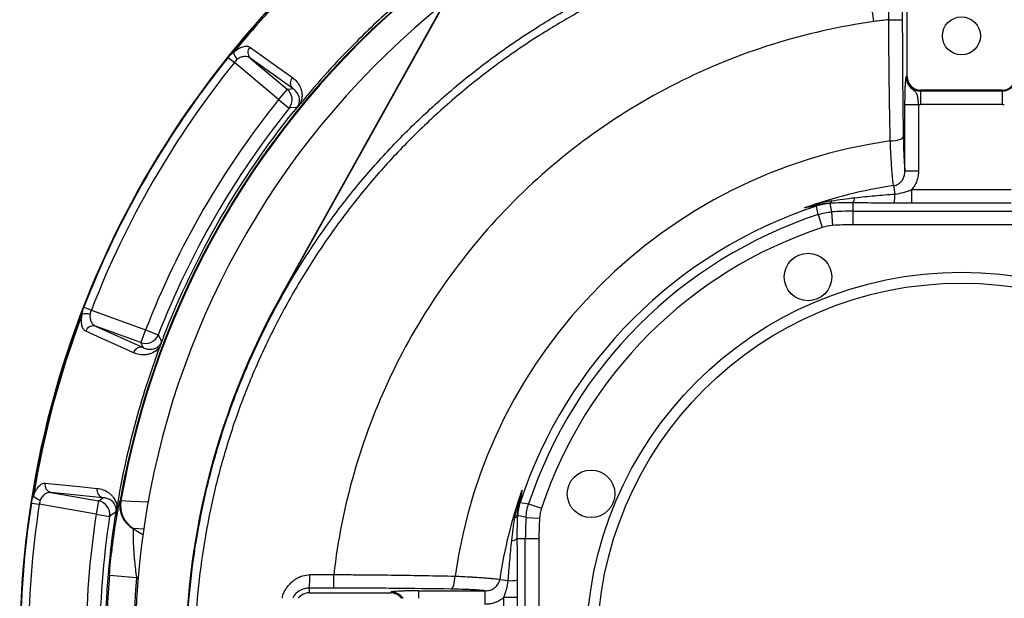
# Model space of a CAD drawing. Header units: millimetres. Extents: x 1254 to 1966, y 1010 to 1960.
# Tile 4 of 9: x 1264 to 1626, y 1428 to 1640. Entities that reach past the tile are written whole.
import ezdxf

# ---------------------------------------------------------------- set-up
doc = ezdxf.new("R2010")
doc.units = ezdxf.units.MM

msp = doc.modelspace()

# ---------------------------------------------------------------- linework, layer by layer
at = {"color": 7, "linetype": 'Continuous', "lineweight": 25}
for p, q in [((1359.77, 1538.44), (1470.49, 1737.04)), ((1590.15, 1619.51), (1590.15, 1649.51)), ((1359.62, 1538.52), (1419.87, 1646.6)), ((1577.96, 1639.77), (1577.2, 1645.25)), ((1583.41, 1640.47), (1583.41, 1646.32)), ((1588.4, 1646.33), (1588.4, 1640.47)), ((1340.34, 1626.56), (1342.63, 1624.72)), ((1358.9, 1611.06), (1342.63, 1624.72)), ((1364.12, 1615.09), (1348.5, 1626.32)), ((1348.5, 1626.32), (1362.11, 1614.89)), ((1589.87, 1619.51), (1590.15, 1619.51)), ((1362.11, 1614.89), (1358.9, 1611.06)), ((1625.15, 1614.51), (1595.15, 1614.51)), ((1595.15, 1614.23), (1595.15, 1614.51)), ((1595.15, 1614.23), (1625.15, 1614.23)), ((1595.15, 1614.23), (1595.15, 1609.24)), ((1625.15, 1614.23), (1625.15, 1614.51)), ((1625.15, 1614.23), (1625.15, 1609.24)), ((1358.9, 1611.06), (1362.8, 1607.94)), ((1589.37, 1584.84), (1589.37, 1609.27)), ((1589.37, 1609.27), (1594.37, 1609.27)), ((1594.37, 1609.27), (1594.37, 1584.84)), ((1625.15, 1609.24), (1595.15, 1609.24)), ((1589.37, 1584.84), (1594.37, 1584.84)), ((1585.19, 1579.39), (1585.65, 1576.28)), ((1591.87, 1572.93), (1591.87, 1577.92)), ((1591.87, 1577.92), (1628.42, 1577.92)), ((1561.7, 1572.81), (1562.38, 1569.72)), ((1570.15, 1573.05), (1570.15, 1569.97)), ((1628.42, 1572.93), (1591.87, 1572.93)), ((1557.39, 1568.75), (1556.83, 1571.86)), ((1557.39, 1568.75), (1558.96, 1564.01)), ((1562.38, 1569.72), (1562.7, 1564.74)), ((1570.15, 1569.97), (1570.15, 1564.98)), ((1570.15, 1569.97), (1650.15, 1569.97)), ((1650.15, 1564.98), (1570.15, 1564.98)), ((1359.77, 1538.44), (1359.62, 1538.52)), ((1287.27, 1534.65), (1290.01, 1533.59)), ((1290.01, 1533.59), (1309.97, 1526.32)), ((1291.56, 1527.7), (1309.1, 1519.79)), ((1308.27, 1521.62), (1291.56, 1527.7)), ((1309.97, 1526.32), (1308.27, 1521.62)), ((1309.97, 1526.32), (1314.63, 1524.51)), ((1294.29, 1464.53), (1275.15, 1466.45)), ((1275.15, 1466.45), (1292.65, 1463.36)), ((1267.96, 1462.58), (1270.86, 1462.13)), ((1291.79, 1458.44), (1270.86, 1462.13)), ((1292.65, 1463.36), (1291.79, 1458.44)), ((1300.59, 1463.42), (1300.61, 1463.48)), ((1447.79, 1462.82), (1450.91, 1462.27)), ((1450.91, 1462.27), (1455.65, 1460.7)), ((1291.79, 1458.44), (1296.72, 1457.68)), ((1449.94, 1457.28), (1446.84, 1457.96)), ((1449.94, 1457.28), (1454.92, 1456.95)), ((1446.61, 1449.51), (1449.69, 1449.51)), ((1449.69, 1449.51), (1454.68, 1449.51)), ((1449.69, 1369.51), (1449.69, 1449.51)), ((1454.68, 1449.51), (1454.68, 1369.51)), ((1296.65, 1436), (1306.61, 1435.16)), ((1372.46, 1436.25), (1379.19, 1436.25)), ((1370.15, 1431.26), (1370.15, 1429.51)), ((1440.27, 1434.47), (1443.37, 1434.01)), ((1370.15, 1429.51), (1400.15, 1429.51)), ((1400.15, 1429.79), (1400.15, 1429.51)), ((1410.39, 1430.28), (1434.82, 1430.28)), ((1434.82, 1430.28), (1434.82, 1425.29)), ((1446.73, 1427.79), (1441.73, 1427.79)), ((1441.73, 1391.24), (1441.73, 1427.79)), ((1446.73, 1427.79), (1446.73, 1391.24))]:
    msp.add_line(p, q, dxfattribs=at)
at = {"color": 8, "linetype": 'Continuous', "lineweight": 25}
for p, q in [((1305.46, 1453.08), (1309, 1451.04)), ((1309.31, 1452.97), (1305.58, 1453.17)), ((1307.2, 1434.82), (1306.61, 1435.16)), ((1410.39, 1430.28), (1410.39, 1427.51))]:
    msp.add_line(p, q, dxfattribs=at)
at = {"color": 7, "linetype": 'Continuous', "lineweight": 25, "flags": 128}
for points in [[(1348.34, 1630.37), (1350.41, 1628.89), (1358.67, 1622.95), (1363.97, 1619.15)], [(1362.11, 1614.89), (1363.47, 1615.02), (1364.12, 1615.09)], [(1365.68, 1608.19), (1365.23, 1608.15), (1363.29, 1607.98), (1362.8, 1607.94)], [(1583.98, 1595.83), (1584.89, 1595.88), (1585.77, 1595.98), (1586.58, 1596.13), (1587.29, 1596.32), (1587.88, 1596.55), (1588.33, 1596.8), (1588.63, 1597.07), (1588.76, 1597.35)], [(1305.51, 1517.89), (1303.19, 1518.93), (1293.93, 1523.12), (1287.98, 1525.81)], [(1309.1, 1519.79), (1308.83, 1520.38), (1308.27, 1521.62)], [(1314.63, 1524.51), (1314.83, 1524.07), (1315.65, 1522.31), (1315.85, 1521.88)], [(1272.99, 1469.88), (1275.52, 1469.63), (1285.64, 1468.62), (1292.14, 1467.97)], [(1292.65, 1463.36), (1293.76, 1464.15), (1294.29, 1464.53)], [(1299.09, 1459.34), (1298.72, 1459.08), (1297.13, 1457.97), (1296.72, 1457.68)], [(1422.3, 1430.9), (1422.58, 1431.03), (1422.86, 1431.33), (1423.11, 1431.78), (1423.33, 1432.37), (1423.52, 1433.08), (1423.67, 1433.89), (1423.78, 1434.76), (1423.83, 1435.68)]]:
    msp.add_lwpolyline(points, dxfattribs=at)
at = {"color": 8, "linetype": 'Continuous', "lineweight": 25, "flags": 128}
msp.add_lwpolyline([(1300.88, 1463.48), (1304.67, 1463.29), (1311.06, 1462.98)], dxfattribs=at)
at = {"color": 7, "linetype": 'Continuous', "lineweight": 25}
for centre, radius in [((1610.15, 1634.51), 7), ((1553.7, 1545.78), 8.75), ((1610.15, 1409.51), 138), ((1610.15, 1409.51), 134), ((1473.87, 1465.96), 8.75)]:
    msp.add_circle(centre, radius, dxfattribs=at)
for centre, radius, start, end in [((1610.15, 1409.51), 346.5, 115.2321, 221.8557), ((1610.15, 1409.51), 345.92, 129.2484, 140.7516), ((1610.15, 1409.51), 314.2, 129.8906, 170.1094), ((1610.15, 1409.51), 313.94, 129.8995, 170.1005), ((1610.15, 1409.51), 304, 128.7483, 211.9012), ((1350.52, 1628.42), 2.92, 138.1967, 226.0741), ((1347.75, 1629.98), 5.71, 196.3862, 225.5447), ((1610.15, 1409.51), 346.28, 141.1846, 158.8154), ((1610.15, 1409.51), 343.34, 141.1846, 158.8154), ((1595.15, 1619.51), 5.28, 180, 270), ((1595.15, 1619.51), 5, 180, 270), ((1625.15, 1619.51), 5, 270, 0), ((1625.15, 1619.51), 5.28, 270, 0), ((1366.14, 1617.19), 2.92, 137.9732, 226.0576), ((1358.89, 1611.06), 5, 321.3423, 49.9205), ((1610.15, 1409.51), 322.1, 141.2628, 158.7372), ((1595.15, 1619.51), 10.27, 265.6479, 270), ((1625.15, 1619.51), 10.27, 270, 274.3521), ((1610.15, 1409.51), 317.1, 141.2628, 158.7372), ((1610.15, 1409.51), 188.15, 97.9948, 172.0052), ((1610.15, 1409.51), 171.7, 98.3569, 109.6763), ((1569.78, 1575.79), 15.88, 349.7539, 1.7983), ((1563.07, 1552.83), 20.03, 93.939, 108.1597), ((1561.04, 1574.2), 1.43, 292.3495, 344.2512), ((1568.12, 1574.92), 2.75, 317.2352, 0.8179), ((1610.15, 1409.51), 170.88, 108.1794, 161.8206), ((1610.15, 1409.51), 167.75, 108.3317, 161.6683), ((1570.15, 1449.51), 120.46, 90, 93.6963), ((1610.15, 1409.51), 162.76, 108.3317, 161.6683), ((1570.15, 1449.51), 115.46, 90, 93.6963), ((1601.56, 1403.64), 277, 150.8607, 179.5982), ((1601.56, 1403.64), 276.83, 150.8607, 179.5982), ((1610.15, 1409.51), 345.92, 159.2484, 170.7516), ((1288.02, 1526.52), 5.71, 74.4553, 103.6138), ((1290.75, 1524.9), 2.92, 73.9259, 161.8033), ((1309.97, 1526.33), 5, 250.0795, 338.6577), ((1308.29, 1516.98), 2.92, 73.9424, 162.0268), ((1275.85, 1469.28), 2.92, 168.1967, 256.0741), ((1294.99, 1467.36), 2.92, 167.9732, 256.0576), ((1610.15, 1409.51), 171.7, 160.3237, 171.6431), ((1272.67, 1469.24), 5.71, 226.3862, 255.5447), ((1610.15, 1409.51), 346.28, 171.1846, 188.8154), ((1610.15, 1409.51), 343.34, 171.1846, 188.8154), ((1291.78, 1458.43), 5, 351.3423, 79.9205), ((1310.43, 1461.73), 9.98, 170.282, 240.1392), ((1310.45, 1461.79), 9.98, 170.2704, 240.1391), ((1310.78, 1461.76), 10.04, 170.1169, 238.8153), ((1466.82, 1456.58), 20.03, 161.8403, 176.061), ((1610.15, 1409.51), 322.1, 171.2628, 188.7372), ((1610.15, 1409.51), 317.1, 171.2628, 188.7372), ((1445.46, 1458.62), 1.43, 285.7488, 337.6505), ((1570.15, 1449.51), 120.46, 176.3037, 180), ((1570.15, 1449.51), 115.46, 176.3037, 180), ((1444.74, 1451.53), 2.75, 269.1821, 312.7648), ((1610.15, 1409.51), 314.61, 175.1704, 184.8296), ((1610.15, 1409.51), 304.61, 175.1704, 184.8296), ((1344.09, 1435.15), 26.34, 351.5052, 2.3348), ((1443.87, 1449.88), 15.88, 268.2017, 280.2461), ((1370.15, 1424.51), 5, 90, 143.1301), ((1400.15, 1424.51), 5, 36.8699, 90)]:
    msp.add_arc(centre, radius, start, end, dxfattribs=at)
at = {"color": 8, "linetype": 'Continuous', "lineweight": 25}
for centre, radius, start, end in [((1610.15, 1409.51), 346.38, 115.259, 221.8342), ((1400.15, 1424.51), 5.28, 34.6554, 90)]:
    msp.add_arc(centre, radius, start, end, dxfattribs=at)
at = {"color": 7, "linetype": 'Continuous', "lineweight": 25}
msp.add_ellipse((1575.73, 1349.9), major_axis=(147.54, 255.55), ratio=0.979895, start_param=1.726351, end_param=1.726564, dxfattribs=at)
at = {"color": 8, "linetype": 'Continuous', "lineweight": 25}
for points, knots in [([(1352.06, 1280.15), (1350.26, 1284.05), (1345.67, 1293.98), (1339.84, 1310.13), (1334.4, 1328.42), (1330.26, 1346.63), (1327.24, 1365.08), (1325.39, 1383.66), (1324.7, 1402.3), (1325.26, 1420.94), (1327.07, 1439.52), (1330.11, 1457.96), (1334.37, 1476.14), (1339.84, 1493.97), (1346.53, 1511.39), (1354.4, 1528.34), (1363.39, 1544.75), (1373.44, 1560.51), (1384.5, 1575.51), (1396.54, 1589.68), (1409.51, 1603.02), (1423.34, 1615.48), (1437.96, 1626.98), (1452.87, 1637.17), (1467.98, 1646.1), (1483.17, 1653.87), (1498.83, 1660.69), (1514.85, 1666.54), (1530.24, 1671.09), (1544.88, 1674.5), (1558.7, 1677.03), (1567.99, 1678.11), (1572.64, 1678.65)], [0, 0, 0, 0, 0.0242, 0.061563, 0.096504, 0.131549, 0.166629, 0.201674, 0.236614, 0.271533, 0.30657, 0.341646, 0.37668, 0.411597, 0.446549, 0.481622, 0.516735, 0.551807, 0.586759, 0.621542, 0.656443, 0.691384, 0.726283, 0.761066, 0.792991, 0.825008, 0.857055, 0.889069, 0.920992, 0.947322, 0.97367, 1, 1, 1, 1]), ([(1572.94, 1675.67), (1572.94, 1675.67), (1568.34, 1675.21), (1559.16, 1674.04), (1545.49, 1671.58), (1531.01, 1668.19), (1515.79, 1663.69), (1499.94, 1657.91), (1484.45, 1651.16), (1469.42, 1643.48), (1454.48, 1634.64), (1439.73, 1624.56), (1425.27, 1613.19), (1411.59, 1600.86), (1398.76, 1587.67), (1386.85, 1573.65), (1375.91, 1558.81), (1365.97, 1543.23), (1357.07, 1526.99), (1349.29, 1510.22), (1342.67, 1492.99), (1337.26, 1475.36), (1333.05, 1457.37), (1330.04, 1439.13), (1328.25, 1420.75), (1327.7, 1402.31), (1328.38, 1383.86), (1330.21, 1365.47), (1333.2, 1347.21), (1337.29, 1329.17), (1342.71, 1311.09), (1347.63, 1297.15), (1351.21, 1289.32), (1352.06, 1287.46)], [0, 0, 0, 0, 0, 0.026657, 0.053332, 0.079989, 0.112313, 0.14473, 0.177179, 0.209599, 0.241925, 0.277147, 0.312487, 0.347868, 0.383209, 0.418431, 0.453824, 0.489339, 0.524894, 0.560409, 0.595802, 0.63116, 0.666637, 0.702157, 0.737637, 0.772996, 0.808403, 0.843915, 0.879463, 0.914975, 0.950381, 0.988243, 1, 1, 1, 1]), ([(1360.3, 1427.51), (1360.32, 1427.72), (1360.52, 1429.16), (1361.89, 1431.56), (1363.93, 1433.84), (1366.01, 1435.15), (1367.98, 1435.99), (1369.5, 1436.14), (1370.41, 1436.22)], [0, 0, 0, 0, 0.044393, 0.300488, 0.555404, 0.683547, 0.811601, 1, 1, 1, 1]), ([(1370.15, 1431.26), (1369.56, 1431.22), (1368.18, 1431.12), (1366.27, 1430.2), (1364.78, 1428.94), (1364.28, 1427.88), (1364.1, 1427.51)], [0, 0, 0, 0, 0.230334, 0.538709, 0.837416, 1, 1, 1, 1]), ([(1404.73, 1427.51), (1404.45, 1427.83), (1403.74, 1428.64), (1402.52, 1429.33), (1401.25, 1429.71), (1400.61, 1429.79), (1400.15, 1429.79), (1400.15, 1429.79)], [0, 0, 0, 0, 0.257, 0.644527, 0.748454, 0.996753, 1, 1, 1, 1])]:
    msp.add_open_spline(points, degree=3, knots=knots, dxfattribs=at)
at = {"color": 7, "linetype": 'Continuous', "lineweight": 25}
for points, knots in [([(1432.76, 1669.72), (1427.93, 1666.35), (1417.45, 1659.04), (1402.31, 1646.49), (1388.56, 1633.63), (1376.77, 1621.31), (1370.2, 1613.54), (1366.91, 1609.66)], [0, 0, 0, 0, 0.197779, 0.428292, 0.658805, 0.829403, 1, 1, 1, 1]), ([(1577.96, 1639.77), (1565.33, 1638.01), (1552.84, 1635.2), (1528.5, 1627.58), (1516.64, 1622.76), (1493.87, 1611.25), (1482.96, 1604.56), (1462.39, 1589.47), (1452.73, 1581.08), (1434.9, 1562.83), (1426.74, 1552.97), (1412.15, 1532.05), (1405.71, 1520.99), (1394.75, 1497.95), (1390.21, 1485.99), (1383.17, 1461.47), (1380.66, 1448.92), (1379.19, 1436.25)], [0, 0, 0, 0, 0.125, 0.125, 0.25, 0.25, 0.375, 0.375, 0.5, 0.5, 0.625, 0.625, 0.75, 0.75, 0.875, 0.875, 1, 1, 1, 1]), ([(1583.98, 1595.83), (1583.94, 1597.64), (1583.9, 1599.45), (1583.83, 1603.11), (1583.8, 1604.94), (1583.7, 1610.48), (1583.64, 1614.18), (1583.5, 1625.36), (1583.44, 1632.88), (1583.41, 1640.47)], [0, 0, 0, 0, 0.125, 0.125, 0.25, 0.25, 0.5, 0.5, 1, 1, 1, 1]), ([(1583.41, 1640.47), (1584.04, 1640.47), (1584.68, 1640.47), (1585.85, 1640.47), (1586.39, 1640.47), (1587.31, 1640.47), (1587.69, 1640.47), (1588.22, 1640.47), (1588.37, 1640.47), (1588.4, 1640.47)], [0, 0, 0, 0, 0.25, 0.25, 0.5, 0.5, 0.75, 0.75, 1, 1, 1, 1]), ([(1588.4, 1640.47), (1588.4, 1633.1), (1588.43, 1625.83), (1588.55, 1611.46), (1588.64, 1604.36), (1588.76, 1597.35)], [0, 0, 0, 0, 0.5, 0.5, 1, 1, 1, 1]), ([(1342.27, 1628.37), (1342.57, 1628.64), (1342.87, 1628.89), (1343.48, 1629.34), (1343.79, 1629.55), (1344.39, 1629.91), (1344.68, 1630.07), (1345.26, 1630.33), (1345.53, 1630.44), (1346.34, 1630.69), (1346.82, 1630.76), (1347.68, 1630.7), (1348.05, 1630.58), (1348.34, 1630.37)], [0, 0, 0, 0, 0.125, 0.125, 0.25, 0.25, 0.375, 0.375, 0.5, 0.5, 0.75, 0.75, 1, 1, 1, 1]), ([(1340.34, 1626.56), (1340.49, 1626.75), (1340.65, 1626.94), (1340.97, 1627.3), (1341.13, 1627.46), (1341.45, 1627.77), (1341.61, 1627.91), (1341.93, 1628.16), (1342.1, 1628.27), (1342.27, 1628.37)], [0, 0, 0, 0, 0.25, 0.25, 0.5, 0.5, 0.75, 0.75, 1, 1, 1, 1]), ([(1348.5, 1626.32), (1348.22, 1626.53), (1347.9, 1626.69), (1347.2, 1626.9), (1346.81, 1626.94), (1346.19, 1626.91), (1345.98, 1626.88), (1345.55, 1626.79), (1345.32, 1626.73), (1344.87, 1626.56), (1344.64, 1626.46), (1344.19, 1626.21), (1343.97, 1626.07), (1343.75, 1625.9)], [0, 0, 0, 0, 0.25, 0.25, 0.5, 0.5, 0.625, 0.625, 0.75, 0.75, 0.875, 0.875, 1, 1, 1, 1]), ([(1343.75, 1625.9), (1343.53, 1625.74), (1343.34, 1625.55), (1342.97, 1625.15), (1342.8, 1624.94), (1342.63, 1624.72)], [0, 0, 0, 0, 0.5, 0.5, 1, 1, 1, 1]), ([(1589.37, 1609.27), (1589.37, 1609.91), (1589.38, 1610.54), (1589.39, 1611.47), (1589.39, 1611.78), (1589.4, 1612.39), (1589.41, 1612.7), (1589.42, 1613.59), (1589.44, 1614.15), (1589.47, 1615.22), (1589.5, 1615.73), (1589.54, 1616.65), (1589.57, 1617.07), (1589.61, 1617.63), (1589.62, 1617.81), (1589.65, 1618.13), (1589.66, 1618.28), (1589.71, 1618.7), (1589.74, 1618.92), (1589.79, 1619.19), (1589.8, 1619.26), (1589.83, 1619.37), (1589.84, 1619.4), (1589.85, 1619.46), (1589.86, 1619.48), (1589.87, 1619.51)], [0, 0, 0, 0, 0.125, 0.125, 0.1875, 0.1875, 0.25, 0.25, 0.375, 0.375, 0.5, 0.5, 0.625, 0.625, 0.6875, 0.6875, 0.75, 0.75, 0.875, 0.875, 0.9375, 0.9375, 0.96875, 0.96875, 1, 1, 1, 1]), ([(1594.37, 1609.27), (1594.33, 1609.81), (1594.28, 1610.33), (1594.2, 1611.1), (1594.17, 1611.35), (1594.1, 1611.82), (1594.06, 1612.05), (1593.97, 1612.48), (1593.91, 1612.69), (1593.77, 1613.07), (1593.69, 1613.25), (1593.49, 1613.58), (1593.37, 1613.74), (1593.09, 1614.05), (1592.93, 1614.19), (1592.59, 1614.49), (1592.41, 1614.64), (1592.05, 1614.96), (1591.87, 1615.13), (1591.33, 1615.66), (1591, 1616.07), (1590.59, 1616.73), (1590.47, 1616.96), (1590.25, 1617.43), (1590.16, 1617.68), (1590.01, 1618.19), (1589.96, 1618.45), (1589.9, 1618.85), (1589.89, 1618.98), (1589.87, 1619.24), (1589.87, 1619.38), (1589.87, 1619.51)], [0, 0, 0, 0, 0.125, 0.125, 0.1875, 0.1875, 0.25, 0.25, 0.3125, 0.3125, 0.375, 0.375, 0.4375, 0.4375, 0.5, 0.5, 0.5625, 0.5625, 0.625, 0.625, 0.75, 0.75, 0.8125, 0.8125, 0.875, 0.875, 0.9375, 0.9375, 0.96875, 0.96875, 1, 1, 1, 1]), ([(1363.97, 1619.15), (1364.58, 1618.71), (1365.12, 1618.21), (1366.09, 1617.07), (1366.51, 1616.43), (1367.01, 1615.33), (1367.15, 1614.94), (1367.38, 1614.1), (1367.46, 1613.66), (1367.52, 1612.93), (1367.53, 1612.68), (1367.52, 1612.16), (1367.5, 1611.88), (1367.42, 1611.3), (1367.36, 1611), (1367.18, 1610.36), (1367.07, 1610.02), (1366.91, 1609.66)], [0, 0, 0, 0, 0.25, 0.25, 0.5, 0.5, 0.625, 0.625, 0.75, 0.75, 0.8125, 0.8125, 0.875, 0.875, 0.9375, 0.9375, 1, 1, 1, 1]), ([(1365.68, 1608.19), (1365.75, 1608.28), (1365.81, 1608.37), (1365.94, 1608.54), (1365.99, 1608.63), (1366.14, 1608.88), (1366.22, 1609.04), (1366.35, 1609.34), (1366.4, 1609.48), (1366.48, 1609.73), (1366.51, 1609.86), (1366.58, 1610.2), (1366.61, 1610.41), (1366.63, 1610.8), (1366.63, 1610.98), (1366.59, 1611.49), (1366.52, 1611.8), (1366.36, 1612.36), (1366.25, 1612.62), (1365.89, 1613.34), (1365.59, 1613.75), (1364.91, 1614.49), (1364.53, 1614.81), (1364.12, 1615.09)], [0, 0, 0, 0, 0.015625, 0.015625, 0.03125, 0.03125, 0.0625, 0.0625, 0.09375, 0.09375, 0.125, 0.125, 0.1875, 0.1875, 0.25, 0.25, 0.375, 0.375, 0.5, 0.5, 0.75, 0.75, 1, 1, 1, 1]), ([(1316.57, 1523.7), (1322.38, 1538.64), (1329.33, 1553.13), (1345.36, 1580.89), (1354.44, 1594.16), (1364.47, 1606.66)], [0, 0, 0, 0, 0.5, 0.5, 1, 1, 1, 1]), ([(1364.47, 1606.66), (1364.69, 1606.93), (1364.9, 1607.2), (1365.21, 1607.6), (1365.32, 1607.72), (1365.46, 1607.91), (1365.5, 1607.97), (1365.59, 1608.08), (1365.64, 1608.14), (1365.68, 1608.19)], [0, 0, 0, 0, 0.5, 0.5, 0.75, 0.75, 0.875, 0.875, 1, 1, 1, 1]), ([(1585.19, 1579.39), (1585.09, 1579.93), (1584.99, 1580.7), (1584.85, 1581.96), (1584.83, 1582.23), (1584.77, 1582.8), (1584.75, 1583.1), (1584.67, 1584.02), (1584.56, 1585.35), (1584.45, 1586.87), (1584.38, 1588.07), (1584.35, 1588.49), (1584.3, 1589.34), (1584.28, 1589.77), (1584.15, 1591.96), (1584.06, 1593.84), (1583.98, 1595.83)], [0, 0, 0, 0, 0.25, 0.25, 0.3125, 0.3125, 0.375, 0.375, 0.5, 0.625, 0.625, 0.6875, 0.6875, 0.75, 0.75, 1, 1, 1, 1]), ([(1588.76, 1597.35), (1588.78, 1595.93), (1588.81, 1594.58), (1588.87, 1592.68), (1588.89, 1592.06), (1588.94, 1590.86), (1588.97, 1590.29), (1589.04, 1588.68), (1589.1, 1587.72), (1589.2, 1586.47), (1589.23, 1586.09), (1589.3, 1585.41), (1589.34, 1585.11), (1589.37, 1584.84)], [0, 0, 0, 0, 0.25, 0.25, 0.375, 0.375, 0.5, 0.5, 0.75, 0.75, 0.875, 0.875, 1, 1, 1, 1]), ([(1585.19, 1579.39), (1585.51, 1579.44), (1585.82, 1579.52), (1586.41, 1579.73), (1586.7, 1579.87), (1587.24, 1580.21), (1587.49, 1580.4), (1587.84, 1580.73), (1587.95, 1580.84), (1588.15, 1581.08), (1588.25, 1581.2), (1588.53, 1581.59), (1588.69, 1581.86), (1588.95, 1582.42), (1589.06, 1582.72), (1589.32, 1583.62), (1589.38, 1584.23), (1589.37, 1584.84)], [0, 0, 0, 0, 0.125, 0.125, 0.25, 0.25, 0.375, 0.375, 0.4375, 0.4375, 0.5, 0.5, 0.625, 0.625, 0.75, 0.75, 1, 1, 1, 1]), ([(1594.37, 1584.84), (1594.37, 1584.21), (1594.32, 1583.59), (1594.11, 1582.36), (1593.95, 1581.75), (1593.53, 1580.56), (1593.27, 1579.99), (1592.8, 1579.19), (1592.63, 1578.92), (1592.27, 1578.41), (1592.08, 1578.16), (1591.87, 1577.92)], [0, 0, 0, 0, 0.25, 0.25, 0.5, 0.5, 0.75, 0.75, 0.875, 0.875, 1, 1, 1, 1]), ([(1570.88, 1574.96), (1573.33, 1575.22), (1575.79, 1575.47), (1580.71, 1575.91), (1583.18, 1576.11), (1585.65, 1576.28)], [0, 0, 0, 0, 0.5, 0.5, 1, 1, 1, 1]), ([(1585.65, 1576.28), (1586.73, 1576.38), (1587.78, 1576.6), (1589.33, 1577.05), (1589.84, 1577.22), (1590.85, 1577.57), (1591.36, 1577.75), (1591.87, 1577.92)], [0, 0, 0, 0, 0.5, 0.5, 0.75, 0.75, 1, 1, 1, 1]), ([(1562.41, 1573.81), (1560.71, 1573.53), (1559.02, 1573.15), (1556.5, 1572.48), (1555.67, 1572.24), (1554, 1571.73), (1553.16, 1571.46), (1552.33, 1571.19)], [0, 0, 0, 0, 0.5, 0.5, 0.75, 0.75, 1, 1, 1, 1]), ([(1561.58, 1572.88), (1560.05, 1572.81), (1558.53, 1572.59), (1556.23, 1572.14), (1555.45, 1571.97), (1554.29, 1571.69), (1553.9, 1571.59), (1553.12, 1571.4), (1552.72, 1571.29), (1552.33, 1571.19)], [0, 0, 0, 0, 0.5, 0.5, 0.75, 0.75, 0.875, 0.875, 1, 1, 1, 1]), ([(1570.15, 1573.05), (1568.69, 1573.07), (1567.25, 1573.06), (1564.39, 1573), (1562.97, 1572.95), (1561.58, 1572.88)], [0, 0, 0, 0, 0.5, 0.5, 1, 1, 1, 1]), ([(1562.41, 1573.81), (1563.81, 1574.04), (1565.21, 1574.25), (1568.04, 1574.63), (1569.46, 1574.81), (1570.88, 1574.96)], [0, 0, 0, 0, 0.5, 0.5, 1, 1, 1, 1]), ([(1585.4, 1572.96), (1582.84, 1572.97), (1580.29, 1572.98), (1576.47, 1573), (1575.2, 1573.01), (1572.67, 1573.03), (1571.41, 1573.04), (1570.15, 1573.05)], [0, 0, 0, 0, 0.5, 0.5, 0.75, 0.75, 1, 1, 1, 1]), ([(1591.87, 1572.93), (1590.78, 1572.93), (1589.71, 1572.94), (1587.56, 1572.95), (1586.48, 1572.96), (1585.4, 1572.96)], [0, 0, 0, 0, 0.5, 0.5, 1, 1, 1, 1]), ([(1556.83, 1571.86), (1556.83, 1571.88), (1556.79, 1571.89), (1556.62, 1571.89), (1556.49, 1571.88), (1556.2, 1571.85), (1556.02, 1571.82), (1555.64, 1571.77), (1555.44, 1571.74), (1554.8, 1571.64), (1554.33, 1571.56), (1553.36, 1571.39), (1552.85, 1571.29), (1552.33, 1571.19)], [0, 0, 0, 0, 0.125, 0.125, 0.25, 0.25, 0.375, 0.375, 0.5, 0.5, 0.75, 0.75, 1, 1, 1, 1]), ([(1286.67, 1532.07), (1286.67, 1532.27), (1286.68, 1532.46), (1286.74, 1532.87), (1286.78, 1533.08), (1286.89, 1533.52), (1286.95, 1533.74), (1287.1, 1534.19), (1287.18, 1534.42), (1287.27, 1534.65)], [0, 0, 0, 0, 0.25, 0.25, 0.5, 0.5, 0.75, 0.75, 1, 1, 1, 1]), ([(1290.01, 1533.59), (1289.9, 1533.33), (1289.81, 1533.07), (1289.65, 1532.55), (1289.58, 1532.29), (1289.55, 1532.03)], [0, 0, 0, 0, 0.5, 0.5, 1, 1, 1, 1]), ([(1287.98, 1525.81), (1287.64, 1525.96), (1287.36, 1526.21), (1287, 1526.75), (1286.89, 1526.95), (1286.71, 1527.41), (1286.63, 1527.66), (1286.51, 1528.2), (1286.46, 1528.49), (1286.41, 1529.13), (1286.4, 1529.46), (1286.41, 1530.16), (1286.44, 1530.52), (1286.52, 1531.28), (1286.59, 1531.68), (1286.67, 1532.07)], [0, 0, 0, 0, 0.25, 0.25, 0.375, 0.375, 0.5, 0.5, 0.625, 0.625, 0.75, 0.75, 0.875, 0.875, 1, 1, 1, 1]), ([(1289.55, 1532.03), (1289.51, 1531.75), (1289.5, 1531.48), (1289.51, 1530.96), (1289.54, 1530.72), (1289.62, 1530.25), (1289.67, 1530.02), (1289.81, 1529.59), (1289.9, 1529.4), (1290.08, 1529.03), (1290.19, 1528.86), (1290.42, 1528.55), (1290.55, 1528.41), (1290.94, 1528.03), (1291.24, 1527.84), (1291.56, 1527.7)], [0, 0, 0, 0, 0.125, 0.125, 0.25, 0.25, 0.375, 0.375, 0.5, 0.5, 0.625, 0.625, 0.75, 0.75, 1, 1, 1, 1]), ([(1309.1, 1519.79), (1309.54, 1519.57), (1310.01, 1519.4), (1310.99, 1519.18), (1311.49, 1519.13), (1312.3, 1519.18), (1312.58, 1519.21), (1313.15, 1519.35), (1313.44, 1519.45), (1313.91, 1519.67), (1314.06, 1519.76), (1314.39, 1519.97), (1314.56, 1520.1), (1314.82, 1520.33), (1314.91, 1520.42), (1315.1, 1520.62), (1315.19, 1520.73), (1315.34, 1520.92), (1315.39, 1520.99), (1315.48, 1521.14), (1315.53, 1521.22), (1315.63, 1521.39), (1315.68, 1521.48), (1315.77, 1521.68), (1315.81, 1521.78), (1315.85, 1521.88)], [0, 0, 0, 0, 0.25, 0.25, 0.5, 0.5, 0.625, 0.625, 0.75, 0.75, 0.8125, 0.8125, 0.875, 0.875, 0.90625, 0.90625, 0.9375, 0.9375, 0.953125, 0.953125, 0.96875, 0.96875, 0.984375, 0.984375, 1, 1, 1, 1]), ([(1316.57, 1523.7), (1316.44, 1523.37), (1316.32, 1523.05), (1316.14, 1522.59), (1316.07, 1522.44), (1315.99, 1522.22), (1315.96, 1522.15), (1315.9, 1522.01), (1315.87, 1521.95), (1315.85, 1521.88)], [0, 0, 0, 0, 0.5, 0.5, 0.75, 0.75, 0.875, 0.875, 1, 1, 1, 1]), ([(1315.19, 1520.09), (1311.62, 1510.56), (1308.51, 1500.86), (1303.25, 1481.21), (1301.09, 1471.26), (1299.42, 1461.23)], [0, 0, 0, 0, 0.5, 0.5, 1, 1, 1, 1]), ([(1315.19, 1520.09), (1315.08, 1519.93), (1314.96, 1519.78), (1314.73, 1519.51), (1314.61, 1519.38), (1314.26, 1519.03), (1314.03, 1518.83), (1313.57, 1518.47), (1313.34, 1518.31), (1312.89, 1518.04), (1312.67, 1517.92), (1312.01, 1517.61), (1311.58, 1517.46), (1310.75, 1517.24), (1310.33, 1517.17), (1309.13, 1517.05), (1308.37, 1517.09), (1306.9, 1517.36), (1306.19, 1517.58), (1305.51, 1517.89)], [0, 0, 0, 0, 0.03125, 0.03125, 0.0625, 0.0625, 0.125, 0.125, 0.1875, 0.1875, 0.25, 0.25, 0.375, 0.375, 0.5, 0.5, 0.75, 0.75, 1, 1, 1, 1]), ([(1268.73, 1465.1), (1268.86, 1465.49), (1268.99, 1465.86), (1269.29, 1466.56), (1269.46, 1466.89), (1269.79, 1467.51), (1269.97, 1467.79), (1270.33, 1468.3), (1270.52, 1468.54), (1271.09, 1469.16), (1271.48, 1469.46), (1272.25, 1469.84), (1272.63, 1469.91), (1272.99, 1469.88)], [0, 0, 0, 0, 0.125, 0.125, 0.25, 0.25, 0.375, 0.375, 0.5, 0.5, 0.75, 0.75, 1, 1, 1, 1]), ([(1292.14, 1467.97), (1292.88, 1467.9), (1293.6, 1467.74), (1295.01, 1467.23), (1295.69, 1466.89), (1296.67, 1466.19), (1296.99, 1465.92), (1297.61, 1465.31), (1297.9, 1464.96), (1298.31, 1464.37), (1298.45, 1464.15), (1298.7, 1463.69), (1298.82, 1463.44), (1299.04, 1462.9), (1299.14, 1462.61), (1299.31, 1461.97), (1299.38, 1461.61), (1299.42, 1461.23)], [0, 0, 0, 0, 0.25, 0.25, 0.5, 0.5, 0.625, 0.625, 0.75, 0.75, 0.8125, 0.8125, 0.875, 0.875, 0.9375, 0.9375, 1, 1, 1, 1]), ([(1445.85, 1457.24), (1446.13, 1458.95), (1446.51, 1460.63), (1447.18, 1463.15), (1447.42, 1463.99), (1447.93, 1465.66), (1448.19, 1466.5), (1448.47, 1467.32)], [0, 0, 0, 0, 0.5, 0.5, 0.75, 0.75, 1, 1, 1, 1]), ([(1446.78, 1458.07), (1446.85, 1459.61), (1447.07, 1461.13), (1447.52, 1463.43), (1447.69, 1464.2), (1447.97, 1465.37), (1448.06, 1465.76), (1448.26, 1466.54), (1448.36, 1466.93), (1448.47, 1467.32)], [0, 0, 0, 0, 0.5, 0.5, 0.75, 0.75, 0.875, 0.875, 1, 1, 1, 1]), ([(1448.47, 1467.32), (1448.36, 1466.81), (1448.27, 1466.3), (1448.14, 1465.57), (1448.09, 1465.33), (1448.02, 1464.86), (1447.98, 1464.64), (1447.91, 1464.21), (1447.88, 1464.01), (1447.83, 1463.63), (1447.81, 1463.46), (1447.78, 1463.16), (1447.77, 1463.04), (1447.77, 1462.87), (1447.78, 1462.83), (1447.79, 1462.82)], [0, 0, 0, 0, 0.25, 0.25, 0.375, 0.375, 0.5, 0.5, 0.625, 0.625, 0.75, 0.75, 0.875, 0.875, 1, 1, 1, 1]), ([(1267.96, 1462.58), (1268, 1462.82), (1268.04, 1463.06), (1268.14, 1463.53), (1268.19, 1463.75), (1268.32, 1464.18), (1268.38, 1464.38), (1268.54, 1464.76), (1268.63, 1464.94), (1268.73, 1465.1)], [0, 0, 0, 0, 0.25, 0.25, 0.5, 0.5, 0.75, 0.75, 1, 1, 1, 1]), ([(1271.24, 1463.71), (1271.14, 1463.46), (1271.07, 1463.21), (1270.95, 1462.68), (1270.9, 1462.4), (1270.86, 1462.13)], [0, 0, 0, 0, 0.5, 0.5, 1, 1, 1, 1]), ([(1275.15, 1466.45), (1274.8, 1466.49), (1274.45, 1466.47), (1273.73, 1466.3), (1273.38, 1466.15), (1272.86, 1465.81), (1272.68, 1465.68), (1272.35, 1465.38), (1272.19, 1465.22), (1271.89, 1464.84), (1271.74, 1464.64), (1271.47, 1464.2), (1271.35, 1463.96), (1271.24, 1463.71)], [0, 0, 0, 0, 0.25, 0.25, 0.5, 0.5, 0.625, 0.625, 0.75, 0.75, 0.875, 0.875, 1, 1, 1, 1]), ([(1299.09, 1459.34), (1299.11, 1459.45), (1299.12, 1459.56), (1299.14, 1459.77), (1299.14, 1459.87), (1299.15, 1460.17), (1299.14, 1460.35), (1299.1, 1460.67), (1299.07, 1460.81), (1299.01, 1461.08), (1298.98, 1461.2), (1298.87, 1461.53), (1298.79, 1461.72), (1298.61, 1462.07), (1298.52, 1462.23), (1298.23, 1462.65), (1298.02, 1462.88), (1297.6, 1463.29), (1297.38, 1463.46), (1296.7, 1463.91), (1296.24, 1464.12), (1295.28, 1464.41), (1294.79, 1464.5), (1294.29, 1464.53)], [0, 0, 0, 0, 0.015625, 0.015625, 0.03125, 0.03125, 0.0625, 0.0625, 0.09375, 0.09375, 0.125, 0.125, 0.1875, 0.1875, 0.25, 0.25, 0.375, 0.375, 0.5, 0.5, 0.75, 0.75, 1, 1, 1, 1]), ([(1296.65, 1436), (1296.79, 1437.65), (1296.94, 1439.28), (1297.27, 1442.49), (1297.45, 1444.08), (1297.74, 1446.42), (1297.83, 1447.19), (1298.03, 1448.69), (1298.13, 1449.42), (1298.43, 1451.57), (1298.63, 1452.93), (1298.88, 1454.55), (1298.94, 1454.86), (1299.04, 1455.48), (1299.08, 1455.78), (1299.23, 1456.66), (1299.33, 1457.22), (1299.51, 1458.28), (1299.6, 1458.78), (1299.73, 1459.48), (1299.78, 1459.7), (1299.86, 1460.14), (1299.9, 1460.35), (1300.1, 1461.35), (1300.23, 1462), (1300.4, 1462.72), (1300.45, 1462.92), (1300.53, 1463.23), (1300.56, 1463.35), (1300.59, 1463.42)], [0, 0, 0, 0, 0.125, 0.125, 0.25, 0.25, 0.3125, 0.3125, 0.375, 0.375, 0.5, 0.5, 0.53125, 0.53125, 0.5625, 0.5625, 0.625, 0.625, 0.6875, 0.6875, 0.71875, 0.71875, 0.75, 0.75, 0.875, 0.875, 0.9375, 0.9375, 1, 1, 1, 1]), ([(1298.81, 1361.61), (1296.37, 1377.45), (1295.15, 1393.48), (1295.15, 1425.54), (1296.37, 1441.57), (1298.81, 1457.41)], [0, 0, 0, 0, 0.5, 0.5, 1, 1, 1, 1]), ([(1298.81, 1457.41), (1298.86, 1457.76), (1298.91, 1458.09), (1298.99, 1458.59), (1299.01, 1458.75), (1299.04, 1458.98), (1299.05, 1459.06), (1299.07, 1459.2), (1299.08, 1459.27), (1299.09, 1459.34)], [0, 0, 0, 0, 0.5, 0.5, 0.75, 0.75, 0.875, 0.875, 1, 1, 1, 1]), ([(1444.7, 1448.78), (1444.85, 1450.2), (1445.02, 1451.62), (1445.41, 1454.44), (1445.62, 1455.85), (1445.85, 1457.24)], [0, 0, 0, 0, 0.5, 0.5, 1, 1, 1, 1]), ([(1446.78, 1458.07), (1446.71, 1456.68), (1446.66, 1455.27), (1446.6, 1452.41), (1446.59, 1450.96), (1446.61, 1449.51)], [0, 0, 0, 0, 0.5, 0.5, 1, 1, 1, 1]), ([(1305.46, 1453.08), (1305.45, 1453.03), (1305.44, 1452.95), (1305.41, 1452.74), (1305.4, 1452.6), (1305.39, 1452.27), (1305.38, 1452.07), (1305.37, 1451.63), (1305.37, 1451.38), (1305.37, 1450.55), (1305.37, 1449.91), (1305.4, 1448.83), (1305.41, 1448.46), (1305.44, 1447.67), (1305.46, 1447.25), (1305.52, 1445.97), (1305.57, 1445.08), (1305.68, 1443.68), (1305.71, 1443.2), (1305.79, 1442.23), (1305.84, 1441.74), (1305.98, 1440.25), (1306.09, 1439.24), (1306.33, 1437.21), (1306.47, 1436.19), (1306.61, 1435.16)], [0, 0, 0, 0, 0.0625, 0.0625, 0.125, 0.125, 0.1875, 0.1875, 0.25, 0.25, 0.375, 0.375, 0.4375, 0.4375, 0.5, 0.5, 0.625, 0.625, 0.6875, 0.6875, 0.75, 0.75, 0.875, 0.875, 1, 1, 1, 1]), ([(1446.61, 1449.51), (1446.62, 1448.25), (1446.63, 1446.99), (1446.65, 1444.45), (1446.66, 1443.18), (1446.68, 1439.37), (1446.69, 1436.81), (1446.7, 1434.25)], [0, 0, 0, 0, 0.25, 0.25, 0.5, 0.5, 1, 1, 1, 1]), ([(1443.37, 1434.01), (1443.55, 1436.48), (1443.75, 1438.94), (1444.19, 1443.87), (1444.43, 1446.33), (1444.7, 1448.78)], [0, 0, 0, 0, 0.5, 0.5, 1, 1, 1, 1]), ([(1379.19, 1431.25), (1379.19, 1431.29), (1379.19, 1431.44), (1379.19, 1431.97), (1379.19, 1432.35), (1379.19, 1433.26), (1379.19, 1433.81), (1379.19, 1434.98), (1379.19, 1435.61), (1379.19, 1436.25)], [0, 0, 0, 0, 0.25, 0.25, 0.5, 0.5, 0.75, 0.75, 1, 1, 1, 1]), ([(1379.19, 1436.25), (1381.09, 1436.24), (1382.98, 1436.23), (1386.77, 1436.21), (1388.67, 1436.19), (1394.34, 1436.15), (1398.09, 1436.11), (1409.26, 1435.96), (1416.6, 1435.84), (1423.83, 1435.68)], [0, 0, 0, 0, 0.125, 0.125, 0.25, 0.25, 0.5, 0.5, 1, 1, 1, 1]), ([(1423.83, 1435.68), (1425.82, 1435.59), (1427.69, 1435.5), (1429.89, 1435.38), (1430.32, 1435.36), (1431.17, 1435.31), (1431.58, 1435.28), (1432.79, 1435.2), (1434.31, 1435.1), (1435.64, 1434.99), (1436.56, 1434.91), (1436.86, 1434.88), (1437.42, 1434.83), (1437.69, 1434.8), (1438.96, 1434.67), (1439.73, 1434.57), (1440.27, 1434.47)], [0, 0, 0, 0, 0.25, 0.25, 0.3125, 0.3125, 0.375, 0.375, 0.5, 0.625, 0.625, 0.6875, 0.6875, 0.75, 0.75, 1, 1, 1, 1]), ([(1379.19, 1431.25), (1377.68, 1431.25), (1376.18, 1431.25), (1373.91, 1431.25), (1373.16, 1431.25), (1371.65, 1431.25), (1370.9, 1431.25), (1370.15, 1431.26)], [0, 0, 0, 0, 0.5, 0.5, 0.75, 0.75, 1, 1, 1, 1]), ([(1422.3, 1430.9), (1415.29, 1431.02), (1408.2, 1431.11), (1393.82, 1431.22), (1386.55, 1431.25), (1379.19, 1431.25)], [0, 0, 0, 0, 0.5, 0.5, 1, 1, 1, 1]), ([(1434.82, 1430.28), (1435.43, 1430.27), (1436.04, 1430.34), (1436.94, 1430.59), (1437.24, 1430.7), (1437.8, 1430.97), (1438.07, 1431.13), (1438.45, 1431.4), (1438.58, 1431.5), (1438.82, 1431.71), (1438.93, 1431.82), (1439.25, 1432.16), (1439.45, 1432.41), (1439.78, 1432.96), (1439.92, 1433.24), (1440.14, 1433.84), (1440.22, 1434.15), (1440.27, 1434.47)], [0, 0, 0, 0, 0.25, 0.25, 0.375, 0.375, 0.5, 0.5, 0.5625, 0.5625, 0.625, 0.625, 0.75, 0.75, 0.875, 0.875, 1, 1, 1, 1]), ([(1441.73, 1427.79), (1441.91, 1428.3), (1442.09, 1428.8), (1442.44, 1429.82), (1442.6, 1430.33), (1443.05, 1431.87), (1443.28, 1432.92), (1443.37, 1434.01)], [0, 0, 0, 0, 0.25, 0.25, 0.5, 0.5, 1, 1, 1, 1]), ([(1446.7, 1434.25), (1446.7, 1433.17), (1446.71, 1432.1), (1446.72, 1429.95), (1446.73, 1428.87), (1446.73, 1427.79)], [0, 0, 0, 0, 0.5, 0.5, 1, 1, 1, 1]), ([(1410.39, 1430.28), (1409.74, 1430.28), (1409.11, 1430.28), (1408.18, 1430.27), (1407.87, 1430.27), (1407.26, 1430.26), (1406.96, 1430.25), (1406.07, 1430.23), (1405.51, 1430.22), (1404.44, 1430.18), (1403.93, 1430.16), (1403.01, 1430.12), (1402.59, 1430.09), (1402.03, 1430.05), (1401.85, 1430.04), (1401.52, 1430.01), (1401.37, 1429.99), (1400.96, 1429.95), (1400.73, 1429.92), (1400.47, 1429.87), (1400.39, 1429.85), (1400.29, 1429.83), (1400.26, 1429.82), (1400.2, 1429.8), (1400.17, 1429.79), (1400.15, 1429.79)], [0, 0, 0, 0, 0.125, 0.125, 0.1875, 0.1875, 0.25, 0.25, 0.375, 0.375, 0.5, 0.5, 0.625, 0.625, 0.6875, 0.6875, 0.75, 0.75, 0.875, 0.875, 0.9375, 0.9375, 0.96875, 0.96875, 1, 1, 1, 1]), ([(1434.82, 1430.28), (1434.55, 1430.32), (1434.25, 1430.35), (1433.57, 1430.42), (1433.19, 1430.46), (1431.93, 1430.55), (1430.98, 1430.61), (1429.36, 1430.69), (1428.79, 1430.72), (1427.6, 1430.76), (1426.98, 1430.79), (1425.07, 1430.84), (1423.73, 1430.88), (1422.3, 1430.9)], [0, 0, 0, 0, 0.125, 0.125, 0.25, 0.25, 0.5, 0.5, 0.625, 0.625, 0.75, 0.75, 1, 1, 1, 1]), ([(1441.73, 1427.79), (1441.49, 1427.58), (1441.24, 1427.39), (1440.73, 1427.03), (1440.47, 1426.86), (1439.66, 1426.39), (1439.1, 1426.13), (1437.91, 1425.71), (1437.3, 1425.55), (1436.07, 1425.34), (1435.45, 1425.29), (1434.82, 1425.29)], [0, 0, 0, 0, 0.125, 0.125, 0.25, 0.25, 0.5, 0.5, 0.75, 0.75, 1, 1, 1, 1])]:
    msp.add_open_spline(points, degree=3, knots=knots, dxfattribs=at)
for points in [[(1583.41, 1640.47), (1581.59, 1640.26), (1579.77, 1640.03), (1577.96, 1639.77)], [(1366.91, 1609.66), (1366.5, 1609.16), (1365.68, 1608.17), (1364.87, 1607.16), (1364.47, 1606.66)], [(1561.58, 1572.88), (1561.65, 1572.86), (1561.69, 1572.84), (1561.7, 1572.81)], [(1557.39, 1568.75), (1559.01, 1569.28), (1560.67, 1569.61), (1562.38, 1569.72)], [(1562.7, 1564.74), (1561.42, 1564.65), (1560.17, 1564.41), (1558.96, 1564.01)], [(1316.57, 1523.7), (1316.34, 1523.1), (1315.87, 1521.89), (1315.42, 1520.69), (1315.19, 1520.09)], [(1299.42, 1461.23), (1299.31, 1460.59), (1299.11, 1459.32), (1298.91, 1458.05), (1298.81, 1457.41)], [(1300.61, 1463.48), (1300.63, 1463.5), (1300.72, 1463.5), (1300.88, 1463.48)], [(1449.94, 1457.28), (1450.05, 1458.98), (1450.37, 1460.65), (1450.91, 1462.27)], [(1455.65, 1460.7), (1455.25, 1459.48), (1455, 1458.23), (1454.92, 1456.95)], [(1446.84, 1457.96), (1446.82, 1457.96), (1446.8, 1458), (1446.78, 1458.07)], [(1305.58, 1453.17), (1305.52, 1453.17), (1305.49, 1453.16), (1305.48, 1453.14)], [(1370.41, 1436.22), (1371.09, 1436.23), (1371.77, 1436.24), (1372.46, 1436.25)]]:
    msp.add_open_spline(points, degree=3, dxfattribs=at)

doc.saveas('drawing.dxf')
